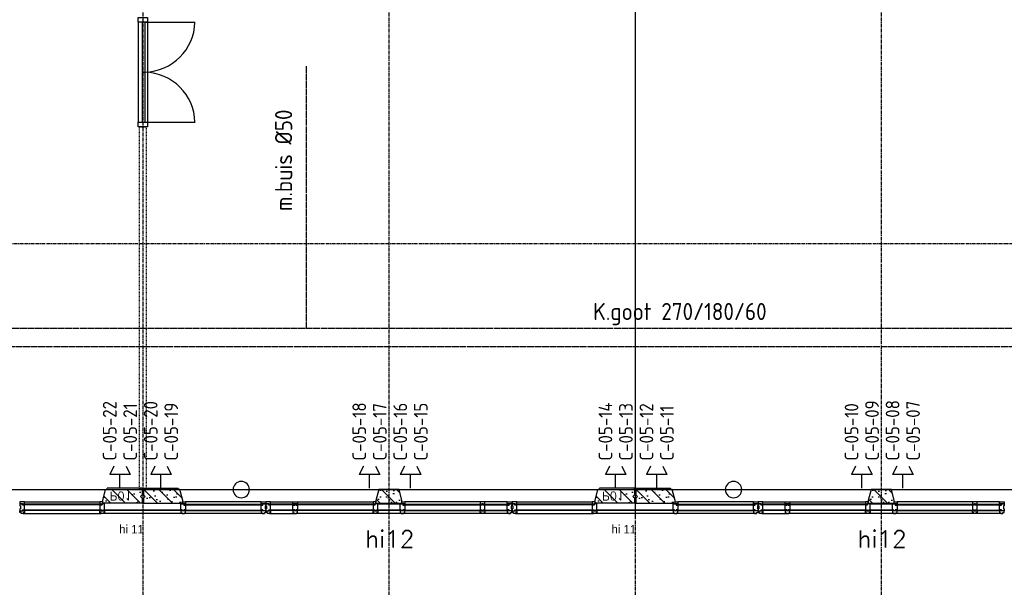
# Model space of a CAD drawing. Extents: x 0 to 1189, y 0 to 841.
# Tile 23 of 44: x 442 to 586, y 487 to 571. Entities that reach past the tile are written whole.
import ezdxf

# ---------------------------------------------------------------- set-up
doc = ezdxf.new("R2010")
doc.units = 0
doc.header["$PDSIZE"] = 2
for name, pattern in [('B0304', [6, 5, -0.5, 0, -0.5]), ('B0702', [1.171875, 0.78125, -0.390625]), ('DASHDOT', [25.4, 12.7, -6.35, 0, -6.35]), ('E0001', [1, 1, 0])]:
    doc.linetypes.add(name, pattern=pattern)
doc.layers.get('0').update_dxf_attribs({"linetype": 'CONTINUOUS'})
for name, color, linetype in [('AB$1A---_ATTRIB', 9, 'CONTINUOUS'), ('AL$1A---_ALGEMEEN', 9, 'CONTINUOUS'), ('AT$1A---_TEKSTK', 15, 'CONTINUOUS'), ('ET6130--_KANALISATIE', 7, 'CONTINUOUS'), ('GOTEN', 3, 'CONTINUOUS'), ('STRAMIEN', 1, 'CONTINUOUS'), ('VITELCODERING', 5, 'CONTINUOUS'), ('VITELDATA', 1, 'CONTINUOUS')]:
    doc.layers.add(name, color=color, linetype=linetype)
doc.styles.add('GBB_ISOT', font='b-gbt3.shx')
doc.styles.add('ROMANS', font='romans.shx', dxfattribs={"height": 300})
doc.styles.get("Standard").update_dxf_attribs({"font": 'ISO'})

# ---------------------------------------------------------------- blocks, each defined once
blk = doc.blocks.new('$DAT003')
for p, q in [((3.2, 0.9), (2, 1.5)), ((2, -1.5), (2, 1.5)), ((0, 0), (2, 0)), ((3.2, -0.9), (2, -1.5))]:
    blk.add_line(p, q)
blk = doc.blocks.new('-STR-H')
at = {"layer": 'AL$1A---_ALGEMEEN', "linetype": 'DASHDOT', "ltscale": 0.5}
blk.add_line((0, 0), (-9880, 0), dxfattribs=at)
at = {"layer": 'AL$1A---_ALGEMEEN', "linetype": 'Continuous', "ltscale": 2}
blk.add_circle((-10000, 0), 120, dxfattribs=at)
for p in [(-8560, 0), (-4960, 0), (-1360, 0)]:
    blk.add_point(p, dxfattribs=at)
blk = doc.blocks.new('XREF_B-A3-II-114')
at = {"layer": 'AL$1A---_ALGEMEEN', "ltscale": 2}
h = blk.add_hatch(dxfattribs=at)
h.set_pattern_fill('PREFB', color=8, scale=8, angle=180, style=0)
h.set_pattern_definition([(135, (50073.26, 62196.29), (108.6116, 108.6116), []), (163, (50073.26, 62196.29), (-41.26, 127.7242), [0, -130.56, -73.92, 0, -107.52]), (132, (50073.26, 62196.29), (29.465, 129.875), [0, -129.28, 0, -131.84, 0, -106.24]), (109, (50073.26, 62196.29), (76.6585, 107.6209), [0, -128, 0, -768, -105.28])])
h.paths.add_polyline_path([(50659, 62036), (50659, 61996), (50083, 61996), (50083, 62071), (50108, 62096), (50083, 62121), (50083, 62196), (50616, 62196)])
h.paths.add_polyline_path([(53864, 62036), (53864, 61996), (53482, 61996), (53482, 62036), (53525, 62196), (53821, 62196)])
h.paths.add_polyline_path([(57263, 62121), (57238, 62096), (57263, 62071), (57263, 61996), (56687, 61996), (56687, 62036), (56730, 62196), (57263, 62196)])
h = blk.add_hatch(dxfattribs=at)
h.set_pattern_fill('PREFB', color=8, scale=8, angle=180, style=0)
h.set_pattern_definition([(135, (57273.26, 62196.29), (108.6116, 108.6116), []), (163, (57273.26, 62196.29), (-41.26, 127.7242), [0, -130.56, -73.92, 0, -107.52]), (132, (57273.26, 62196.29), (29.465, 129.875), [0, -129.28, 0, -131.84, 0, -106.24]), (109, (57273.26, 62196.29), (76.6585, 107.6209), [0, -128, 0, -768, -105.28])])
h.paths.add_polyline_path([(57859, 62036), (57859, 61996), (57283, 61996), (57283, 62071), (57308, 62096), (57283, 62121), (57283, 62196), (57816, 62196)])
h.paths.add_polyline_path([(61064, 62036), (61064, 61996), (60682, 61996), (60682, 62036), (60725, 62196), (61021, 62196)])
h.paths.add_polyline_path([(64463, 62121), (64438, 62096), (64463, 62071), (64463, 61996), (63887, 61996), (63887, 62036), (63930, 62196), (64463, 62196)])
h = blk.add_hatch(dxfattribs=at)
h.set_pattern_fill('PREFB', color=8, scale=8, angle=180, style=0)
h.set_pattern_definition([(135, (64473.26, 62196.29), (108.6116, 108.6116), []), (163, (64473.26, 62196.29), (-41.26, 127.7242), [0, -130.56, -73.92, 0, -107.52]), (132, (64473.26, 62196.29), (29.465, 129.875), [0, -129.28, 0, -131.84, 0, -106.24]), (109, (64473.26, 62196.29), (76.6585, 107.6209), [0, -128, 0, -768, -105.28])])
h.paths.add_polyline_path([(65059, 62036), (65059, 61996), (64483, 61996), (64483, 62071), (64508, 62096), (64483, 62121), (64483, 62196), (65016, 62196)])
h.paths.add_polyline_path([(68264, 62036), (68264, 61996), (67882, 61996), (67882, 62036), (67925, 62196), (68221, 62196)])
h.paths.add_polyline_path([(71663, 62121), (71638, 62096), (71663, 62071), (71663, 61996), (71087, 61996), (71087, 62036), (71130, 62196), (71663, 62196)])
at = {"layer": 'AL$1A---_ALGEMEEN', "color": 8, "ltscale": 4}
blk.add_line((64473, 72836), (64473, 61771), dxfattribs=at)
at = {"layer": 'AL$1A---_ALGEMEEN', "color": 8, "ltscale": 2}
for p, q in [((57204, 69036), (57204, 67570)), ((57264, 69036), (57264, 67570)), ((57304, 69036), (57304, 67570)), ((57304, 69036), (58037, 69036)), ((57343, 69036), (57343, 67570)), ((57264, 68303), (57304, 68303)), ((57304, 67570), (58037, 67570)), ((57263, 62216), (56754, 62216)), ((57263, 62196), (57263, 62216)), ((57283, 62216), (57792, 62216)), ((57283, 62196), (57283, 62216)), ((64463, 62216), (63954, 62216)), ((64463, 62196), (64463, 62216)), ((64483, 62216), (64992, 62216)), ((64483, 62196), (64483, 62216)), ((56666, 61982), (55523, 61982)), ((55523, 61982), (55523, 61974)), ((56666, 61974), (55523, 61974)), ((55542, 62016), (56647, 62016)), ((56666, 61982), (56666, 61974)), ((57880, 61982), (57880, 61974)), ((57880, 61982), (59023, 61982)), ((57880, 61974), (59023, 61974)), ((59004, 62016), (57899, 62016)), ((59023, 61982), (59023, 61974)), ((59489, 61982), (59123, 61982)), ((59123, 61982), (59123, 61974)), ((59489, 61974), (59123, 61974)), ((59142, 62016), (59470, 62016)), ((59489, 61982), (59489, 61974)), ((60664, 61982), (59518, 61982)), ((59518, 61982), (59518, 61974)), ((60664, 61974), (59518, 61974)), ((59537, 62016), (60642, 62016)), ((60664, 61982), (60664, 61974)), ((60709, 61986), (61037, 61986)), ((61085, 61982), (62228, 61982)), ((61085, 61982), (61085, 61974)), ((61085, 61974), (62228, 61974)), ((62209, 62016), (61104, 62016)), ((62228, 61982), (62228, 61974)), ((62257, 61982), (62623, 61982)), ((62257, 61982), (62257, 61974)), ((62257, 61974), (62623, 61974)), ((62604, 62016), (62276, 62016)), ((62623, 61982), (62623, 61974)), ((63866, 61982), (62723, 61982)), ((62723, 61982), (62723, 61974)), ((63866, 61974), (62723, 61974)), ((62742, 62016), (63847, 62016)), ((63866, 61982), (63866, 61974)), ((65080, 61982), (65080, 61974)), ((65080, 61982), (66223, 61982)), ((65080, 61974), (66223, 61974)), ((66204, 62016), (65099, 62016)), ((66223, 61982), (66223, 61974)), ((66689, 61982), (66323, 61982)), ((66323, 61982), (66323, 61974)), ((66689, 61974), (66323, 61974)), ((66342, 62016), (66670, 62016)), ((66689, 61982), (66689, 61974)), ((67864, 61982), (66718, 61982)), ((66718, 61982), (66718, 61974)), ((67864, 61974), (66718, 61974)), ((66737, 62016), (67842, 62016)), ((67864, 61982), (67864, 61974)), ((67909, 61986), (68237, 61986)), ((68285, 61982), (69428, 61982)), ((68285, 61982), (68285, 61974)), ((68285, 61974), (69428, 61974)), ((69409, 62016), (68304, 62016)), ((69428, 61982), (69428, 61974)), ((69457, 61982), (69823, 61982)), ((69457, 61982), (69457, 61974)), ((69457, 61974), (69823, 61974)), ((69804, 62016), (69476, 62016)), ((69823, 61982), (69823, 61974)), ((56666, 61894), (55524, 61894)), ((55524, 61894), (55524, 61890)), ((56666, 61890), (55524, 61890)), ((55525, 61847), (56664, 61847)), ((56666, 61894), (56666, 61890)), ((57859, 61847), (56697, 61847)), ((57842, 61894), (56705, 61894)), ((56705, 61894), (56705, 61890)), ((57842, 61890), (56705, 61890)), ((57842, 61894), (57842, 61890)), ((57880, 61894), (57880, 61890)), ((57880, 61894), (59023, 61894)), ((57880, 61890), (59023, 61890)), ((59031, 61847), (57882, 61847)), ((59023, 61894), (59023, 61890)), ((59489, 61894), (59124, 61894)), ((59124, 61894), (59124, 61890)), ((59489, 61890), (59124, 61890)), ((59125, 61847), (59487, 61847)), ((59489, 61894), (59489, 61890)), ((60664, 61894), (59518, 61894)), ((59518, 61894), (59518, 61890)), ((60664, 61890), (59518, 61890)), ((62226, 61847), (59520, 61847)), ((60664, 61894), (60664, 61890)), ((60696, 61894), (60696, 61890)), ((61046, 61894), (60696, 61894)), ((61046, 61890), (60696, 61890)), ((61046, 61894), (61046, 61890)), ((61084, 61894), (62228, 61894)), ((61084, 61894), (61084, 61890)), ((61084, 61890), (62228, 61890)), ((62228, 61894), (62228, 61890)), ((62258, 61894), (62623, 61894)), ((62258, 61894), (62258, 61890)), ((62258, 61890), (62623, 61890)), ((62631, 61847), (62259, 61847)), ((62623, 61894), (62623, 61890)), ((63866, 61894), (62724, 61894)), ((62724, 61894), (62724, 61890)), ((63866, 61890), (62724, 61890)), ((62725, 61847), (63864, 61847)), ((63866, 61894), (63866, 61890)), ((65059, 61847), (63897, 61847)), ((65042, 61894), (63905, 61894)), ((63905, 61894), (63905, 61890)), ((65042, 61890), (63905, 61890)), ((65042, 61894), (65042, 61890)), ((65080, 61894), (65080, 61890)), ((65080, 61894), (66223, 61894)), ((65080, 61890), (66223, 61890)), ((66231, 61847), (65082, 61847)), ((66223, 61894), (66223, 61890)), ((66689, 61894), (66324, 61894)), ((66324, 61894), (66324, 61890)), ((66689, 61890), (66324, 61890)), ((66325, 61847), (66687, 61847)), ((66689, 61894), (66689, 61890)), ((67864, 61894), (66718, 61894)), ((66718, 61894), (66718, 61890)), ((67864, 61890), (66718, 61890)), ((69426, 61847), (66720, 61847)), ((67864, 61894), (67864, 61890)), ((67896, 61894), (67896, 61890)), ((68246, 61894), (67896, 61894)), ((68246, 61890), (67896, 61890)), ((68246, 61894), (68246, 61890)), ((68284, 61894), (69428, 61894)), ((68284, 61894), (68284, 61890)), ((68284, 61890), (69428, 61890)), ((69428, 61894), (69428, 61890)), ((69458, 61894), (69823, 61894)), ((69458, 61894), (69458, 61890)), ((69458, 61890), (69823, 61890)), ((69831, 61847), (69459, 61847)), ((69823, 61894), (69823, 61890))]:
    blk.add_line(p, q, dxfattribs=at)
at = {"layer": 'AL$1A---_ALGEMEEN', "color": 8, "linetype": 'B0702', "ltscale": 2}
for p, q in [((57223, 67503), (57323, 67503)), ((57223, 62196), (57223, 67503)), ((57323, 67503), (57323, 62196)), ((57323, 62196), (57223, 62196))]:
    blk.add_line(p, q, dxfattribs=at)
at = {"layer": 'AL$1A---_ALGEMEEN', "color": 8, "linetype": 'Continuous', "ltscale": 2}
for p, q in [((56749, 62196), (56754, 62216)), ((57797, 62196), (57792, 62216)), ((63949, 62196), (63954, 62216)), ((64997, 62196), (64992, 62216)), ((50083, 62196), (57263, 62196)), ((56687, 62036), (56730, 62196)), ((56730, 62196), (57263, 62196)), ((57263, 62196), (57263, 62121)), ((57263, 62071), (57263, 61996)), ((57283, 62196), (64463, 62196)), ((57816, 62196), (57283, 62196)), ((57283, 62196), (57283, 62121)), ((57283, 62071), (57283, 61996)), ((57859, 62036), (57816, 62196)), ((60725, 62196), (60682, 62036)), ((61021, 62196), (60725, 62196)), ((61064, 62036), (61021, 62196)), ((63887, 62036), (63930, 62196)), ((63930, 62196), (64463, 62196)), ((64463, 62196), (64463, 62121)), ((64463, 62071), (64463, 61996)), ((64483, 62196), (71663, 62196)), ((65016, 62196), (64483, 62196)), ((64483, 62196), (64483, 62121)), ((64483, 62071), (64483, 61996)), ((65059, 62036), (65016, 62196)), ((67925, 62196), (67882, 62036)), ((68221, 62196), (67925, 62196)), ((68264, 62036), (68221, 62196)), ((56687, 61996), (56687, 62036)), ((57263, 61996), (56687, 61996)), ((57283, 61996), (57859, 61996)), ((57859, 61996), (57859, 62036)), ((60682, 62036), (60682, 61996)), ((60682, 61996), (61064, 61996)), ((61064, 61996), (61064, 62036)), ((63887, 61996), (63887, 62036)), ((64463, 61996), (63887, 61996)), ((64483, 61996), (65059, 61996)), ((65059, 61996), (65059, 62036)), ((67882, 62036), (67882, 61996)), ((67882, 61996), (68264, 61996)), ((68264, 61996), (68264, 62036))]:
    blk.add_line(p, q, dxfattribs=at)
at = {"layer": 'AL$1A---_ALGEMEEN', "color": 8, "ltscale": 2}
for points in [[(57204, 69103), (57343, 69103), (57343, 69036), (57204, 69036), (57204, 69103)], [(57204, 67570), (57343, 67570), (57343, 67503), (57204, 67503), (57204, 67570)]]:
    blk.add_lwpolyline(points, dxfattribs=at)
at = {"layer": 'AL$1A---_ALGEMEEN', "color": 8, "linetype": 'Continuous', "ltscale": 2}
for points in [[(57263, 62121), (57238, 62096), (57263, 62071)], [(57283, 62071), (57308, 62096), (57283, 62121)], [(64463, 62121), (64438, 62096), (64463, 62071)], [(64483, 62071), (64508, 62096), (64483, 62121)], [(55542, 61986), (55542, 62016), (55475, 62016), (55475, 61986), (55542, 61986)], [(56687, 61986), (56687, 62016), (56647, 62016), (56647, 61986), (56687, 61986)], [(57859, 61986), (57859, 62016), (57899, 62016), (57899, 61986), (57859, 61986)], [(59004, 61986), (59004, 62016), (59071, 62016), (59071, 61986), (59004, 61986)], [(59142, 61986), (59142, 62016), (59075, 62016), (59075, 61986), (59142, 61986)], [(59470, 61986), (59470, 62016), (59537, 62016), (59537, 61986), (59470, 61986)], [(60682, 61986), (60682, 62016), (60642, 62016), (60642, 61986), (60682, 61986)], [(61064, 61986), (61064, 62016), (61104, 62016), (61104, 61986), (61064, 61986)], [(62276, 61986), (62276, 62016), (62209, 62016), (62209, 61986), (62276, 61986)], [(62604, 61986), (62604, 62016), (62671, 62016), (62671, 61986), (62604, 61986)], [(62742, 61986), (62742, 62016), (62675, 62016), (62675, 61986), (62742, 61986)], [(63887, 61986), (63887, 62016), (63847, 62016), (63847, 61986), (63887, 61986)], [(65059, 61986), (65059, 62016), (65099, 62016), (65099, 61986), (65059, 61986)], [(66204, 61986), (66204, 62016), (66271, 62016), (66271, 61986), (66204, 61986)], [(66342, 61986), (66342, 62016), (66275, 62016), (66275, 61986), (66342, 61986)], [(66670, 61986), (66670, 62016), (66737, 62016), (66737, 61986), (66670, 61986)], [(67882, 61986), (67882, 62016), (67842, 62016), (67842, 61986), (67882, 61986)], [(68264, 61986), (68264, 62016), (68304, 62016), (68304, 61986), (68264, 61986)], [(69476, 61986), (69476, 62016), (69409, 62016), (69409, 61986), (69476, 61986)], [(69804, 61986), (69804, 62016), (69871, 62016), (69871, 61986), (69804, 61986)], [(55475, 61886), (55542, 61886), (55542, 61857), (55525, 61857), (55525, 61847), (55495, 61847), (55495, 61862), (55475, 61862), (55475, 61886)], [(56647, 61886), (56714, 61886), (56714, 61857), (56697, 61857), (56697, 61847), (56664, 61847), (56664, 61857), (56647, 61857), (56647, 61886)], [(57899, 61886), (57832, 61886), (57832, 61857), (57849, 61857), (57849, 61847), (57882, 61847), (57882, 61857), (57899, 61857), (57899, 61886)], [(59071, 61886), (59004, 61886), (59004, 61857), (59021, 61857), (59021, 61847), (59051, 61847), (59051, 61862), (59071, 61862), (59071, 61886)], [(59075, 61886), (59142, 61886), (59142, 61857), (59125, 61857), (59125, 61847), (59095, 61847), (59095, 61862), (59075, 61862), (59075, 61886)], [(59537, 61886), (59470, 61886), (59470, 61857), (59487, 61857), (59487, 61847), (59520, 61847), (59520, 61857), (59537, 61857), (59537, 61886)], [(60642, 61886), (60709, 61886), (60709, 61857), (60692, 61857), (60692, 61847), (60659, 61847), (60659, 61857), (60642, 61857), (60642, 61886)], [(61104, 61886), (61037, 61886), (61037, 61857), (61054, 61857), (61054, 61847), (61087, 61847), (61087, 61857), (61104, 61857), (61104, 61886)], [(62209, 61886), (62276, 61886), (62276, 61857), (62259, 61857), (62259, 61847), (62226, 61847), (62226, 61857), (62209, 61857), (62209, 61886)], [(62671, 61886), (62604, 61886), (62604, 61857), (62621, 61857), (62621, 61847), (62651, 61847), (62651, 61862), (62671, 61862), (62671, 61886)], [(62675, 61886), (62742, 61886), (62742, 61857), (62725, 61857), (62725, 61847), (62695, 61847), (62695, 61862), (62675, 61862), (62675, 61886)], [(63847, 61886), (63914, 61886), (63914, 61857), (63897, 61857), (63897, 61847), (63864, 61847), (63864, 61857), (63847, 61857), (63847, 61886)], [(65099, 61886), (65032, 61886), (65032, 61857), (65049, 61857), (65049, 61847), (65082, 61847), (65082, 61857), (65099, 61857), (65099, 61886)], [(66271, 61886), (66204, 61886), (66204, 61857), (66221, 61857), (66221, 61847), (66251, 61847), (66251, 61862), (66271, 61862), (66271, 61886)], [(66275, 61886), (66342, 61886), (66342, 61857), (66325, 61857), (66325, 61847), (66295, 61847), (66295, 61862), (66275, 61862), (66275, 61886)], [(66737, 61886), (66670, 61886), (66670, 61857), (66687, 61857), (66687, 61847), (66720, 61847), (66720, 61857), (66737, 61857), (66737, 61886)], [(67842, 61886), (67909, 61886), (67909, 61857), (67892, 61857), (67892, 61847), (67859, 61847), (67859, 61857), (67842, 61857), (67842, 61886)], [(68304, 61886), (68237, 61886), (68237, 61857), (68254, 61857), (68254, 61847), (68287, 61847), (68287, 61857), (68304, 61857), (68304, 61886)], [(69409, 61886), (69476, 61886), (69476, 61857), (69459, 61857), (69459, 61847), (69426, 61847), (69426, 61857), (69409, 61857), (69409, 61886)], [(69871, 61886), (69804, 61886), (69804, 61857), (69821, 61857), (69821, 61847), (69851, 61847), (69851, 61862), (69871, 61862), (69871, 61886)]]:
    blk.add_lwpolyline(points, dxfattribs=at)
for points in [[(55475, 61986), (55475, 61970), (55475, 61970), (55475, 61956), (55484, 61956), (55484, 61916), (55475, 61916), (55475, 61898), (55475, 61898), (55475, 61886), (55515, 61886), (55515, 61898), (55542, 61898), (55542, 61966), (55542, 61970), (55515, 61970), (55515, 61986), (55478, 61986)], [(56674, 61986), (56674, 61970), (56647, 61970), (56647, 61926), (56647, 61898), (56674, 61898), (56674, 61886), (56697, 61886), (56697, 61898), (56714, 61898), (56714, 61966), (56714, 61986), (56677, 61986)], [(57872, 61986), (57872, 61970), (57899, 61970), (57899, 61926), (57899, 61898), (57872, 61898), (57872, 61886), (57849, 61886), (57849, 61898), (57832, 61898), (57832, 61966), (57832, 61986), (57869, 61986)], [(59071, 61986), (59071, 61970), (59071, 61970), (59071, 61956), (59062, 61956), (59062, 61916), (59071, 61916), (59071, 61898), (59071, 61898), (59071, 61886), (59031, 61886), (59031, 61898), (59004, 61898), (59004, 61966), (59004, 61970), (59031, 61970), (59031, 61986), (59068, 61986)], [(59075, 61986), (59075, 61970), (59075, 61970), (59075, 61956), (59084, 61956), (59084, 61916), (59075, 61916), (59075, 61898), (59075, 61898), (59075, 61886), (59115, 61886), (59115, 61898), (59142, 61898), (59142, 61966), (59142, 61970), (59115, 61970), (59115, 61986), (59078, 61986)], [(59510, 61986), (59510, 61970), (59537, 61970), (59537, 61926), (59537, 61898), (59510, 61898), (59510, 61886), (59497, 61886), (59497, 61898), (59470, 61898), (59470, 61966), (59470, 61970), (59497, 61970), (59497, 61986), (59507, 61986)], [(60669, 61986), (60669, 61970), (60642, 61970), (60642, 61926), (60642, 61898), (60669, 61898), (60669, 61886), (60692, 61886), (60692, 61898), (60709, 61898), (60709, 61966), (60709, 61986), (60672, 61986)], [(61077, 61986), (61077, 61970), (61104, 61970), (61104, 61926), (61104, 61898), (61077, 61898), (61077, 61886), (61054, 61886), (61054, 61898), (61037, 61898), (61037, 61966), (61037, 61986), (61074, 61986)], [(62236, 61986), (62236, 61970), (62209, 61970), (62209, 61926), (62209, 61898), (62236, 61898), (62236, 61886), (62249, 61886), (62249, 61898), (62276, 61898), (62276, 61966), (62276, 61970), (62249, 61970), (62249, 61986), (62239, 61986)], [(62671, 61986), (62671, 61970), (62671, 61970), (62671, 61956), (62662, 61956), (62662, 61916), (62671, 61916), (62671, 61898), (62671, 61898), (62671, 61886), (62631, 61886), (62631, 61898), (62604, 61898), (62604, 61966), (62604, 61970), (62631, 61970), (62631, 61986), (62668, 61986)], [(62675, 61986), (62675, 61970), (62675, 61970), (62675, 61956), (62684, 61956), (62684, 61916), (62675, 61916), (62675, 61898), (62675, 61898), (62675, 61886), (62715, 61886), (62715, 61898), (62742, 61898), (62742, 61966), (62742, 61970), (62715, 61970), (62715, 61986), (62678, 61986)], [(63874, 61986), (63874, 61970), (63847, 61970), (63847, 61926), (63847, 61898), (63874, 61898), (63874, 61886), (63897, 61886), (63897, 61898), (63914, 61898), (63914, 61966), (63914, 61986), (63877, 61986)], [(65072, 61986), (65072, 61970), (65099, 61970), (65099, 61926), (65099, 61898), (65072, 61898), (65072, 61886), (65049, 61886), (65049, 61898), (65032, 61898), (65032, 61966), (65032, 61986), (65069, 61986)], [(66271, 61986), (66271, 61970), (66271, 61970), (66271, 61956), (66262, 61956), (66262, 61916), (66271, 61916), (66271, 61898), (66271, 61898), (66271, 61886), (66231, 61886), (66231, 61898), (66204, 61898), (66204, 61966), (66204, 61970), (66231, 61970), (66231, 61986), (66268, 61986)], [(66275, 61986), (66275, 61970), (66275, 61970), (66275, 61956), (66284, 61956), (66284, 61916), (66275, 61916), (66275, 61898), (66275, 61898), (66275, 61886), (66315, 61886), (66315, 61898), (66342, 61898), (66342, 61966), (66342, 61970), (66315, 61970), (66315, 61986), (66278, 61986)], [(66710, 61986), (66710, 61970), (66737, 61970), (66737, 61926), (66737, 61898), (66710, 61898), (66710, 61886), (66697, 61886), (66697, 61898), (66670, 61898), (66670, 61966), (66670, 61970), (66697, 61970), (66697, 61986), (66707, 61986)], [(67869, 61986), (67869, 61970), (67842, 61970), (67842, 61926), (67842, 61898), (67869, 61898), (67869, 61886), (67892, 61886), (67892, 61898), (67909, 61898), (67909, 61966), (67909, 61986), (67872, 61986)], [(68277, 61986), (68277, 61970), (68304, 61970), (68304, 61926), (68304, 61898), (68277, 61898), (68277, 61886), (68254, 61886), (68254, 61898), (68237, 61898), (68237, 61966), (68237, 61986), (68274, 61986)], [(69436, 61986), (69436, 61970), (69409, 61970), (69409, 61926), (69409, 61898), (69436, 61898), (69436, 61886), (69449, 61886), (69449, 61898), (69476, 61898), (69476, 61966), (69476, 61970), (69449, 61970), (69449, 61986), (69439, 61986)], [(69871, 61986), (69871, 61970), (69871, 61970), (69871, 61956), (69862, 61956), (69862, 61916), (69871, 61916), (69871, 61898), (69871, 61898), (69871, 61886), (69831, 61886), (69831, 61898), (69804, 61898), (69804, 61966), (69804, 61970), (69831, 61970), (69831, 61986), (69868, 61986)]]:
    blk.add_lwpolyline(points, close=True, dxfattribs=at)
at = {"layer": 'AL$1A---_ALGEMEEN', "color": 8, "ltscale": 2}
for centre, start, end in [((57286, 69054), 271.3887, 358.6113), ((57286, 67552), 1.3887, 88.6113)]:
    blk.add_arc(centre, 751, start, end, dxfattribs=at)
at = {"layer": 'STRAMIEN', "color": 8, "linetype": 'B0304', "ltscale": 10}
for p, q in [((57273, 85496), (57273, 24869)), ((60873, 85496), (60873, 24869)), ((64473, 85496), (64473, 24869)), ((68073, 85496), (68073, 24869)), ((21073, 65796), (107983, 65796)), ((21073, 62196), (107983, 62196))]:
    blk.add_line(p, q, dxfattribs=at)
at = {"layer": 'AL$1A---_ALGEMEEN', "color": 8, "linetype": 'DASHDOT', "ltscale": 0.5, "extrusion": (0, 0, -1), "zscale": -1}
for p in [(-48713, 62196), (-55913, 62196), (-63113, 62196)]:
    blk.add_blockref('-STR-H', p, dxfattribs=at)
at = {"layer": 'AB$1A---_ATTRIB', "color": 8, "linetype": 'Continuous', "style": 'ROMANS'}
for tag, p, height in [('RUIMTENUMMER', (87442, 75784), 200), ('PEILMAAT', (87388, 75527), 150), ('RUIMTENUMMER', (26337, 75275), 200), ('PEILMAAT', (26282, 75018), 150), ('RUIMTENUMMER', (28654, 73979), 200), ('PEILMAAT', (28600, 73722), 150), ('RUIMTENUMMER', (26337, 72872), 200), ('PEILMAAT', (26282, 72614), 150), ('RUIMTENUMMER', (87442, 71085), 200), ('PEILMAAT', (87388, 70827), 150), ('RUIMTENUMMER', (26601, 70494), 200), ('RUIMTENUMMER', (44704, 70494), 200), ('RUIMTENUMMER', (63062, 70494), 200), ('PEILMAAT', (26547, 70236), 150), ('PEILMAAT', (44650, 70236), 150), ('PEILMAAT', (63008, 70236), 150), ('RUIMTENUMMER', (25709, 68386), 200), ('PEILMAAT', (25654, 68128), 150), ('RUIMTENUMMER', (87442, 66868), 200), ('PEILMAAT', (87388, 66611), 150), ('RUIMTENUMMER', (86686, 65335), 200), ('RUIMTENUMMER', (28777, 65054), 200), ('RUIMTENUMMER', (78665, 65032), 200), ('PEILMAAT', (86631, 65078), 150), ('PEILMAAT', (28722, 64796), 150), ('PEILMAAT', (78611, 64774), 150), ('RUIMTENUMMER', (94007, 64082), 200), ('RUIMTENUMMER', (76130, 63992), 200), ('RUIMTENUMMER', (81543, 63992), 200), ('PEILMAAT', (93953, 63824), 150), ('PEILMAAT', (76076, 63734), 150), ('PEILMAAT', (81488, 63734), 150), ('RUIMTENUMMER', (84341, 63737), 200), ('RUIMTENUMMER', (87793, 63737), 200), ('PEILMAAT', (84286, 63479), 150), ('PEILMAAT', (87738, 63479), 150), ('RUIMTENUMMER', (28777, 63059), 200), ('RUIMTENUMMER', (78665, 63062), 200), ('RUIMTENUMMER', (91439, 63158), 200), ('PEILMAAT', (28722, 62801), 150), ('PEILMAAT', (78611, 62805), 150), ('PEILMAAT', (91385, 62901), 150), ('RUIMTENUMMER', (84600, 60368), 200), ('PEILMAAT', (84546, 60111), 150), ('RUIMTENUMMER', (76130, 53241), 200), ('RUIMTENUMMER', (84607, 53241), 200), ('RUIMTENUMMER', (30604, 53028), 200), ('RUIMTENUMMER', (54379, 53028), 200), ('PEILMAAT', (76076, 52984), 150), ('PEILMAAT', (84553, 52984), 150), ('PEILMAAT', (30550, 52771), 150), ('PEILMAAT', (54325, 52771), 150), ('RUIMTENUMMER', (93702, 49263), 200), ('PEILMAAT', (93647, 49005), 150), ('RUIMTENUMMER', (84528, 46579), 200), ('PEILMAAT', (84474, 46322), 150), ('RUIMTENUMMER', (78360, 43177), 200), ('RUIMTENUMMER', (81571, 43181), 200), ('PEILMAAT', (78306, 42920), 150), ('PEILMAAT', (81517, 42924), 150), ('RUIMTENUMMER', (26316, 42849), 200), ('PEILMAAT', (26262, 42592), 150), ('RUIMTENUMMER', (28812, 41377), 200), ('PEILMAAT', (28757, 41119), 150), ('RUIMTENUMMER', (26316, 40511), 200), ('PEILMAAT', (26262, 40253), 150), ('RUIMTENUMMER', (84742, 39845), 200), ('PEILMAAT', (84687, 39588), 150), ('RUIMTENUMMER', (76067, 38649), 200), ('PEILMAAT', (76012, 38391), 150), ('RUIMTENUMMER', (26547, 38136), 200), ('RUIMTENUMMER', (79485, 38210), 200), ('RUIMTENUMMER', (81709, 38210), 200), ('PEILMAAT', (26493, 37878), 150), ('PEILMAAT', (79430, 37952), 150), ('PEILMAAT', (81654, 37952), 150), ('RUIMTENUMMER', (44826, 37734), 200), ('RUIMTENUMMER', (62880, 37734), 200), ('PEILMAAT', (44772, 37477), 150), ('PEILMAAT', (62825, 37477), 150), ('RUIMTENUMMER', (25342, 36256), 200), ('RUIMTENUMMER', (80669, 36367), 200), ('PEILMAAT', (25288, 35999), 150), ('PEILMAAT', (80614, 36109), 150), ('RUIMTENUMMER', (91184, 35271), 200), ('RUIMTENUMMER', (98529, 35271), 200), ('PEILMAAT', (91129, 35013), 150), ('PEILMAAT', (98475, 35013), 150), ('RUIMTENUMMER', (28777, 32678), 200), ('RUIMTENUMMER', (80669, 32690), 200), ('PEILMAAT', (28723, 32420), 150), ('PEILMAAT', (80614, 32433), 150), ('RUIMTENUMMER', (28777, 30449), 200), ('PEILMAAT', (28723, 30192), 150), ('RUIMTENUMMER', (81104, 27867), 200), ('RUIMTENUMMER', (83871, 27864), 200), ('PEILMAAT', (81049, 27610), 150), ('PEILMAAT', (83817, 27607), 150)]:
    blk.add_attdef(tag, p, '', height=height, dxfattribs=at)
for tag, p, height in [('RUIMTENUMMER', (25294, 72567), 200), ('PEILMAAT', (25552, 72512), 150), ('RUIMTENUMMER', (25280, 40147), 200), ('PEILMAAT', (25537, 40093), 150)]:
    blk.add_attdef(tag, p, '', height=height, rotation=90, dxfattribs=at)
at = {"layer": 'AT$1A---_TEKSTK', "color": 8, "ltscale": 2, "style": 'ROMANS', "oblique": -180, "text_generation_flag": 4}
for p in [(56788, 62165), (63988, 62165)]:
    blk.add_text('P01', height=125, dxfattribs=at).set_placement(p)
at = {"layer": 'AT$1A---_TEKSTK', "color": 8, "ltscale": 2}
for s, height, style, p in [('hi 11', 125, 'GBB_ISOT', (56928, 61554)), ('hi 11', 125, 'GBB_ISOT', (64128, 61554)), ('hi12', 250, 'ROMANS', (60528, 61347)), ('hi12', 250, 'ROMANS', (67728, 61347))]:
    blk.add_text(s, height=height, dxfattribs=dict(at, style=style)).set_placement(p)

msp = doc.modelspace()

# ---------------------------------------------------------------- linework, layer by layer
at = {"layer": 'GOTEN', "color": 4, "linetype": 'E0001'}
msp.add_line((484.26, 563.71), (484.26, 525.35), dxfattribs=at)
at = {"layer": 'GOTEN', "linetype": 'E0001'}
for p, q in [((634.76, 525.35), (432.92, 525.35)), ((637.46, 522.65), (176.52, 522.65))]:
    msp.add_line(p, q, dxfattribs=at)

# ---------------------------------------------------------------- block references
at = {"xscale": 0.01, "yscale": 0.01, "zscale": 0.01}
msp.add_blockref('XREF_B-A3-II-114', (-112.39, -120.19), dxfattribs=at)
at = {"layer": 'VITELDATA', "rotation": 90}
for p in [(457, 502), (463, 502), (493.5, 502), (499.5, 502), (529.5, 502), (535.5, 502), (565.5, 502), (571.5, 502)]:
    msp.add_blockref('$DAT003', p, dxfattribs=at)

# ---------------------------------------------------------------- texts
at = {"layer": 'ET6130--_KANALISATIE', "color": 2, "linetype": 'E0001'}
msp.add_text('m.buis %%C50', height=2.5, rotation=90, dxfattribs=at).set_placement((482.19, 542.52))
msp.add_text('K.goot 270/180/60', height=2.5, dxfattribs=at).set_placement((526.2, 526.57))
at = {"layer": 'VITELCODERING'}
for s, p in [('C-05-22', (456.5, 506)), ('C-05-20', (462.5, 506)), ('C-05-19', (465.5, 506)), ('C-05-18', (493, 506)), ('C-05-17', (496, 506)), ('C-05-16', (499, 506)), ('C-05-15', (502, 506)), ('C-05-14', (529, 506)), ('C-05-13', (532, 506)), ('C-05-12', (535, 506)), ('C-05-10', (565, 506)), ('C-05-09', (568, 506)), ('C-05-08', (571, 506)), ('C-05-07', (574, 506)), ('C-05-21', (459.5, 506)), ('C-05-11', (538, 506))]:
    msp.add_text(s, height=2, rotation=90, dxfattribs=at).set_placement(p)

doc.saveas('drawing.dxf')
